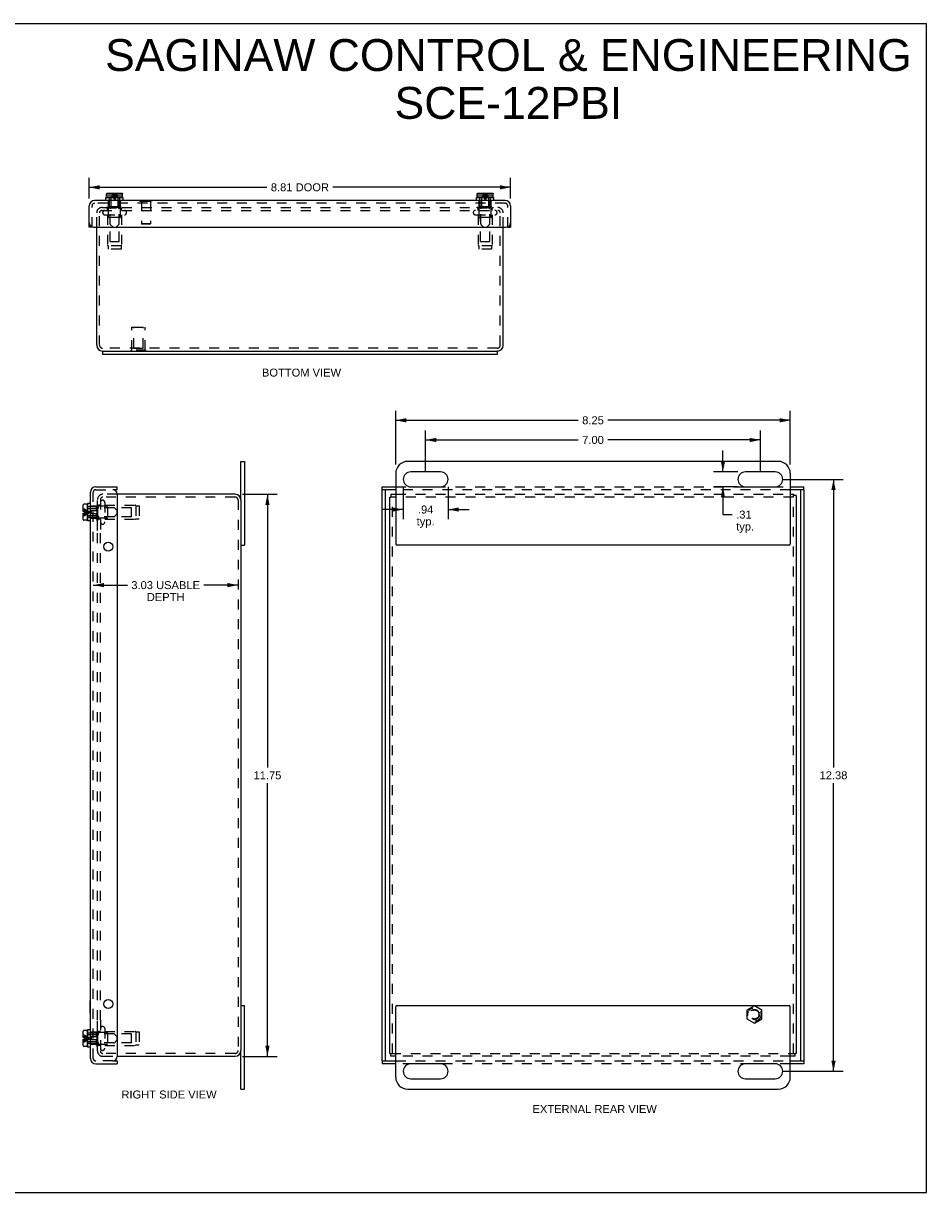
# Model space of a CAD drawing. Header units: inches. Extents: x 0 to 37.8, y 0 to 24.4.
# Tile 3 of 3: x 18.9 to 37.8, y 0 to 24.4. Entities that reach past the tile are written whole.
import ezdxf

# ---------------------------------------------------------------- set-up
doc = ezdxf.new("R2010")
doc.units = ezdxf.units.IN
doc.header["$LTSCALE"] = 2.077778
doc.header["$MEASUREMENT"] = 0
doc.linetypes.add('HIDDEN', pattern=[0.2, 0.1, -0.1])
doc.layers.get('0').update_dxf_attribs({"linetype": 'CONTINUOUS'})
for name, color, linetype in [('DEFAULT_2', 8, 'HIDDEN'), ('DIMENSIONS', 7, 'CONTINUOUS'), ('DOOR_ASSEMBLY', 7, 'CONTINUOUS')]:
    doc.layers.add(name, color=color, linetype=linetype)
doc.styles.get("Standard").update_dxf_attribs({"font": 'arial.ttf'})
doc.dimstyles.new('DIMSTYLE_2', dxfattribs={"dimtxt": 0.166667, "dimasz": 0.222222, "dimexe": 0.09, "dimexo": 0.07, "dimgap": 0.0375, "dimtad": 0, "dimtih": 1, "dimtoh": 1, "dimzin": 4, "dimdsep": 46, "dimtxsty": 'Standard', "dimblk": '_FILLED', "dimblk1": '_FILLED', "dimblk2": '_FILLED', "dimcen": 0.09, "dimazin": 1, "dimtfac": 1, "dimtdec": 3, "dimtofl": 0, "dimtmove": 0, "dimatfit": 3, "dimldrblk": '_FILLED', "dimfxl": 0, "dimtolj": 1, "dimtzin": 4, "dimarcsym": 0})

# ---------------------------------------------------------------- blocks, each defined once
blk = doc.blocks.new('_FILLED')
at = {"color": 0, "linetype": 'ByBlock'}
blk.add_solid([(0, 0), (-1, 0.2), (-1, -0.2)], dxfattribs=at)
blk = doc.blocks.new('*D3')
at = {"layer": 'DIMENSIONS', "color": 2, "linetype": 'Continuous'}
for p, q in [((20.265, 20.786), (20.265, 21.217)), ((29.078, 20.786), (29.078, 21.217)), ((20.265, 21.017), (23.981, 21.017)), ((29.078, 21.017), (25.362, 21.017))]:
    blk.add_line(p, q, dxfattribs=at)
at = {"layer": 'DIMENSIONS', "color": 2, "linetype": 'Continuous', "xscale": 0.2222222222, "yscale": 0.2222222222, "zscale": 0.2222222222, "rotation": 180}
blk.add_blockref('_FILLED', (20.265, 21.017), dxfattribs=at)
at = {"layer": 'DIMENSIONS', "color": 2, "linetype": 'Continuous', "xscale": 0.2222222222, "yscale": 0.2222222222, "zscale": 0.2222222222}
blk.add_blockref('_FILLED', (29.078, 21.017), dxfattribs=at)
at = {"layer": 'DIMENSIONS', "color": 2, "linetype": 'Continuous', "insert": (24.672, 21.101), "char_height": 0.1667, "width": 1.21499, "attachment_point": 2, "line_spacing_factor": 0.9}
blk.add_mtext('8.81 DOOR', dxfattribs=at)
blk = doc.blocks.new('*D4')
at = {"layer": 'DIMENSIONS', "color": 2, "linetype": 'Continuous'}
for p, q in [((26.676, 15.224), (26.676, 16.346)), ((26.676, 16.146), (30.491, 16.146)), ((34.926, 16.146), (31.111, 16.146)), ((34.926, 15.224), (34.926, 16.346))]:
    blk.add_line(p, q, dxfattribs=at)
at = {"layer": 'DIMENSIONS', "color": 2, "linetype": 'Continuous', "xscale": 0.2222222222, "yscale": 0.2222222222, "zscale": 0.2222222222, "rotation": 180}
blk.add_blockref('_FILLED', (26.676, 16.146), dxfattribs=at)
at = {"layer": 'DIMENSIONS', "color": 2, "linetype": 'Continuous', "xscale": 0.2222222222, "yscale": 0.2222222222, "zscale": 0.2222222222}
blk.add_blockref('_FILLED', (34.926, 16.146), dxfattribs=at)
at = {"layer": 'DIMENSIONS', "color": 2, "linetype": 'Continuous', "insert": (30.801, 16.23), "char_height": 0.1667, "width": 0.45291, "attachment_point": 2, "line_spacing_factor": 0.9}
blk.add_mtext('8.25', dxfattribs=at)
blk = doc.blocks.new('*D5')
at = {"layer": 'DIMENSIONS', "color": 2, "linetype": 'Continuous'}
for p, q in [((26.832, 14.756), (26.832, 14.081)), ((27.77, 14.756), (27.77, 14.081)), ((26.832, 14.281), (26.388, 14.281)), ((27.77, 14.281), (28.214, 14.281))]:
    blk.add_line(p, q, dxfattribs=at)
at = {"layer": 'DIMENSIONS', "color": 2, "linetype": 'Continuous', "xscale": 0.2222222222, "yscale": 0.2222222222, "zscale": 0.2222222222}
blk.add_blockref('_FILLED', (26.832, 14.281), dxfattribs=at)
at = {"layer": 'DIMENSIONS', "color": 2, "linetype": 'Continuous', "xscale": 0.2222222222, "yscale": 0.2222222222, "zscale": 0.2222222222, "rotation": 180}
blk.add_blockref('_FILLED', (27.77, 14.281), dxfattribs=at)
at = {"layer": 'DIMENSIONS', "color": 2, "linetype": 'Continuous', "insert": (27.301, 14.365), "char_height": 0.1667, "width": 0.37485, "attachment_point": 2, "line_spacing_factor": 0.9}
blk.add_mtext('.94\\Ptyp.', dxfattribs=at)
blk = doc.blocks.new('*D6')
at = {"layer": 'DIMENSIONS', "color": 2, "linetype": 'Continuous'}
for p, q in [((33.518, 15.068), (33.518, 15.512)), ((33.833, 15.068), (33.318, 15.068)), ((33.833, 14.755), (33.318, 14.755)), ((33.518, 14.755), (33.518, 14.175)), ((33.518, 14.175), (33.712, 14.175))]:
    blk.add_line(p, q, dxfattribs=at)
at = {"layer": 'DIMENSIONS', "color": 2, "linetype": 'Continuous', "xscale": 0.2222222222, "yscale": 0.2222222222, "zscale": 0.2222222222}
for p, rotation in [((33.518, 15.068), 270), ((33.518, 14.755), 90)]:
    blk.add_blockref('_FILLED', p, dxfattribs=dict(at, rotation=rotation))
at = {"layer": 'DIMENSIONS', "color": 2, "linetype": 'Continuous', "insert": (33.795, 14.259), "char_height": 0.1667, "width": 0.37485, "attachment_point": 1, "line_spacing_factor": 0.9}
blk.add_mtext('.31\\Ptyp.', dxfattribs=at)
blk = doc.blocks.new('*D7')
at = {"layer": 'DIMENSIONS', "color": 2, "linetype": 'Continuous'}
for p, q in [((23.474, 14.599), (24.193, 14.599)), ((23.993, 14.599), (23.993, 8.891)), ((23.993, 2.849), (23.993, 8.558)), ((23.474, 2.849), (24.193, 2.849))]:
    blk.add_line(p, q, dxfattribs=at)
at = {"layer": 'DIMENSIONS', "color": 2, "linetype": 'Continuous', "xscale": 0.2222222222, "yscale": 0.2222222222, "zscale": 0.2222222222}
for p, rotation in [((23.993, 14.599), 90), ((23.993, 2.849), 270)]:
    blk.add_blockref('_FILLED', p, dxfattribs=dict(at, rotation=rotation))
at = {"layer": 'DIMENSIONS', "color": 2, "linetype": 'Continuous', "insert": (23.993, 8.808), "char_height": 0.1667, "width": 0.5824, "attachment_point": 2, "line_spacing_factor": 0.9}
blk.add_mtext('11.75', dxfattribs=at)
blk = doc.blocks.new('*D9')
at = {"layer": 'DIMENSIONS', "color": 2, "linetype": 'Continuous'}
for p, q in [((20.35, 12.701), (21.064, 12.701)), ((23.378, 12.701), (22.665, 12.701))]:
    blk.add_line(p, q, dxfattribs=at)
at = {"layer": 'DIMENSIONS', "color": 2, "linetype": 'Continuous', "xscale": 0.2222222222, "yscale": 0.2222222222, "zscale": 0.2222222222, "rotation": 180}
blk.add_blockref('_FILLED', (20.35, 12.701), dxfattribs=at)
at = {"layer": 'DIMENSIONS', "color": 2, "linetype": 'Continuous', "xscale": 0.2222222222, "yscale": 0.2222222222, "zscale": 0.2222222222}
blk.add_blockref('_FILLED', (23.378, 12.701), dxfattribs=at)
at = {"layer": 'DIMENSIONS', "color": 2, "linetype": 'Continuous', "insert": (21.864, 12.784), "char_height": 0.16667, "width": 1.43432, "attachment_point": 2, "line_spacing_factor": 0.9}
blk.add_mtext('3.03 USABLE\\PDEPTH', dxfattribs=at)
blk = doc.blocks.new('*D11')
at = {"layer": 'DIMENSIONS', "color": 2, "linetype": 'Continuous'}
for p, q in [((34.769, 14.912), (36.03, 14.912)), ((35.83, 14.912), (35.83, 8.891)), ((35.83, 2.537), (35.83, 8.558)), ((34.769, 2.537), (36.03, 2.537))]:
    blk.add_line(p, q, dxfattribs=at)
at = {"layer": 'DIMENSIONS', "color": 2, "linetype": 'Continuous', "xscale": 0.2222222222, "yscale": 0.2222222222, "zscale": 0.2222222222}
for p, rotation in [((35.83, 14.912), 90), ((35.83, 2.537), 270)]:
    blk.add_blockref('_FILLED', p, dxfattribs=dict(at, rotation=rotation))
at = {"layer": 'DIMENSIONS', "color": 2, "linetype": 'Continuous', "insert": (35.83, 8.808), "char_height": 0.1667, "width": 0.5824, "attachment_point": 2, "line_spacing_factor": 0.9}
blk.add_mtext('12.38', dxfattribs=at)
blk = doc.blocks.new('*D12')
at = {"layer": 'DIMENSIONS', "color": 2, "linetype": 'Continuous'}
for p, q in [((27.301, 15.067), (27.301, 15.935)), ((34.301, 15.067), (34.301, 15.935)), ((27.301, 15.735), (30.491, 15.735)), ((34.301, 15.735), (31.111, 15.735))]:
    blk.add_line(p, q, dxfattribs=at)
at = {"layer": 'DIMENSIONS', "color": 2, "linetype": 'Continuous', "xscale": 0.2222222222, "yscale": 0.2222222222, "zscale": 0.2222222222, "rotation": 180}
blk.add_blockref('_FILLED', (27.301, 15.735), dxfattribs=at)
at = {"layer": 'DIMENSIONS', "color": 2, "linetype": 'Continuous', "xscale": 0.2222222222, "yscale": 0.2222222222, "zscale": 0.2222222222}
blk.add_blockref('_FILLED', (34.301, 15.735), dxfattribs=at)
at = {"layer": 'DIMENSIONS', "color": 2, "linetype": 'Continuous', "insert": (30.801, 15.819), "char_height": 0.1667, "width": 0.45291, "attachment_point": 2, "line_spacing_factor": 0.9}
blk.add_mtext('7.00', dxfattribs=at)

msp = doc.modelspace()

# ---------------------------------------------------------------- linework, layer by layer
at = {"color": 7, "linetype": 'Continuous'}
for p, q in [((0, 24.4444), (37.7778, 24.4444)), ((37.7778, 0), (37.7778, 24.4444)), ((20.5466, 17.5948), (20.5466, 17.5198)), ((20.5466, 17.5948), (28.7966, 17.5948)), ((28.7966, 17.5948), (28.7966, 17.5198)), ((23.4385, 14.4792), (23.4385, 15.2867)), ((23.4385, 15.2867), (23.5135, 15.2867)), ((26.5511, 14.5392), (26.5731, 14.5392)), ((26.5731, 14.5992), (26.5731, 14.5392)), ((34.9911, 14.5992), (34.9911, 14.5772)), ((35.0511, 14.5772), (34.9911, 14.5772)), ((23.4385, 13.5367), (23.5135, 13.5367)), ((23.4385, 3.9117), (23.5135, 3.9117)), ((23.4385, 2.1617), (23.4385, 2.9692)), ((26.5511, 2.9092), (26.5731, 2.9092)), ((26.5731, 2.8492), (26.5731, 2.9092)), ((35.0511, 2.9092), (35.0291, 2.9092)), ((35.0291, 2.8492), (35.0291, 2.9092)), ((23.4385, 2.1617), (23.5135, 2.1617)), ((0, 0), (37.7778, 0))]:
    msp.add_line(p, q, dxfattribs=at)
at = {"color": 3, "linetype": 'Continuous'}
for p, q in [((20.4216, 17.7148), (20.4216, 20.1828)), ((28.9216, 17.7148), (28.9216, 20.1828)), ((20.5466, 17.5948), (20.5416, 17.5948)), ((28.7966, 17.5198), (20.5466, 17.5198)), ((28.8016, 17.5948), (28.7966, 17.5948)), ((23.5135, 15.2867), (23.5135, 13.5367)), ((34.6761, 15.2867), (26.9261, 15.2867)), ((26.6761, 15.0367), (26.6761, 13.5567)), ((27.6136, 15.068), (26.9886, 15.068)), ((34.6136, 15.068), (33.9886, 15.068)), ((34.9261, 15.0367), (34.9261, 13.5567)), ((26.9886, 14.7555), (27.6136, 14.7555)), ((33.9886, 14.7555), (34.6136, 14.7555)), ((23.3185, 14.5992), (20.8505, 14.5992)), ((23.4385, 14.4792), (23.4385, 2.9692)), ((26.5511, 2.9092), (26.5511, 14.5392)), ((26.5731, 14.5992), (26.6761, 14.5992)), ((34.9261, 14.5992), (34.9911, 14.5992)), ((35.0511, 14.5772), (35.0511, 2.9092)), ((34.9061, 13.5367), (26.6961, 13.5367)), ((23.5135, 2.1617), (23.5135, 3.9117)), ((26.6961, 3.9117), (34.9061, 3.9117)), ((26.6761, 2.4117), (26.6761, 3.8917)), ((34.9261, 2.4117), (34.9261, 3.8917)), ((20.8505, 2.8492), (23.3185, 2.8492)), ((26.6761, 2.8492), (26.5731, 2.8492)), ((27.6136, 2.693), (26.9886, 2.693)), ((34.6136, 2.693), (33.9886, 2.693)), ((35.0291, 2.8492), (34.9261, 2.8492)), ((26.9886, 2.3805), (27.6136, 2.3805)), ((33.9886, 2.3805), (34.6136, 2.3805)), ((26.9261, 2.1617), (34.6761, 2.1617))]:
    msp.add_line(p, q, dxfattribs=at)
for centre, radius, start, end in [((20.5416, 17.7148), 0.12, 180, 270), ((28.8016, 17.7148), 0.12, 270, 360), ((26.9261, 15.0367), 0.25, 90, 180), ((34.6761, 15.0367), 0.25, 0, 90), ((26.9886, 14.9117), 0.1562, 90, 270), ((27.6136, 14.9117), 0.1562, 270, 90), ((33.9886, 14.9117), 0.1562, 90, 270), ((34.6136, 14.9117), 0.1562, 270, 90), ((23.3185, 14.4792), 0.12, 0, 90), ((26.6961, 13.5567), 0.02, 180, 270), ((34.9061, 13.5567), 0.02, 270, 360), ((26.6961, 3.8917), 0.02, 90, 180), ((34.9061, 3.8917), 0.02, 0, 90), ((23.3185, 2.9692), 0.12, 270, 360), ((26.9886, 2.5367), 0.1562, 90, 270), ((27.6136, 2.5367), 0.1562, 270, 90), ((33.9886, 2.5367), 0.1562, 90, 270), ((34.6136, 2.5367), 0.1562, 270, 90), ((26.9261, 2.4117), 0.25, 180, 270), ((34.6761, 2.4117), 0.25, 270, 360)]:
    msp.add_arc(centre, radius, start, end, dxfattribs=at)
at = {"layer": 'DEFAULT_2', "color": 8, "linetype": 'HIDDEN'}
for p, q in [((20.5336, 20.5948), (28.8096, 20.5948)), ((20.5336, 20.5348), (28.8096, 20.5348)), ((20.6266, 20.5868), (20.6266, 20.6048)), ((20.6266, 20.6048), (20.9666, 20.6048)), ((20.6266, 20.5868), (20.9666, 20.5868)), ((20.6506, 20.5348), (20.6506, 20.5768)), ((20.6716, 20.3948), (20.6716, 20.6048)), ((20.9216, 20.3948), (20.9216, 20.6048)), ((20.9426, 20.5348), (20.9426, 20.5768)), ((20.9666, 20.5868), (20.9666, 20.6048)), ((28.3766, 20.6048), (28.7166, 20.6048)), ((28.3766, 20.5868), (28.3766, 20.6048)), ((28.3766, 20.5868), (28.7166, 20.5868)), ((28.4006, 20.5348), (28.4006, 20.5768)), ((28.4216, 20.3948), (28.4216, 20.6048)), ((28.6716, 20.3948), (28.6716, 20.6048)), ((28.6926, 20.5348), (28.6926, 20.5768)), ((28.7166, 20.5868), (28.7166, 20.6048)), ((20.4216, 20.1828), (20.4216, 20.4798)), ((20.4816, 17.7148), (20.4816, 20.4798)), ((20.5928, 20.4423), (21.0003, 20.4423)), ((20.6506, 20.4423), (20.6506, 19.8091)), ((20.9116, 20.3848), (20.6816, 20.3848)), ((20.7016, 19.8848), (20.7016, 20.3848)), ((20.8916, 19.8848), (20.8916, 20.3848)), ((20.9426, 20.4423), (20.9426, 19.8091)), ((28.3428, 20.4423), (28.7503, 20.4423)), ((28.4006, 20.4423), (28.4006, 19.8091)), ((28.6616, 20.3848), (28.4316, 20.3848)), ((28.4516, 19.8848), (28.4516, 20.3848)), ((28.6416, 19.8848), (28.6416, 20.3848)), ((28.6926, 20.4423), (28.6926, 19.8091)), ((28.8616, 17.7148), (28.8616, 20.4798)), ((28.9216, 20.1828), (28.9216, 20.4798)), ((20.7016, 19.8848), (20.8916, 19.8848)), ((28.4516, 19.8848), (28.6416, 19.8848)), ((20.6616, 19.7913), (20.6616, 19.7223)), ((20.9316, 19.7913), (20.6616, 19.7913)), ((20.9316, 19.7223), (20.6616, 19.7223)), ((20.9316, 19.7913), (20.9316, 19.7223)), ((28.6816, 19.7913), (28.4116, 19.7913)), ((28.4116, 19.7913), (28.4116, 19.7223)), ((28.6816, 19.7223), (28.4116, 19.7223)), ((28.6816, 19.7913), (28.6816, 19.7223)), ((21.1566, 17.6154), (21.1566, 18.0944)), ((21.1566, 18.0944), (21.4366, 18.0944)), ((21.2016, 18.0844), (21.1916, 18.0944)), ((21.3916, 18.0844), (21.4016, 18.0944)), ((21.4366, 17.6154), (21.4366, 18.0944)), ((21.2016, 17.6569), (21.2016, 18.0844)), ((21.3916, 18.0844), (21.2016, 18.0844)), ((21.3916, 17.6569), (21.3916, 18.0844)), ((28.8016, 17.6548), (20.5416, 17.6548)), ((21.1406, 17.5944), (21.1406, 17.6154)), ((21.4526, 17.6154), (21.1406, 17.6154)), ((21.2016, 17.6569), (21.3916, 17.6569)), ((21.2966, 17.5944), (21.2966, 17.6154)), ((21.4526, 17.5944), (21.4526, 17.6154)), ((21.4526, 17.5944), (21.1406, 17.5944)), ((20.4385, 13.8431), (20.4385, 14.4872)), ((20.4985, 14.4872), (20.4985, 13.8431)), ((20.8505, 14.5992), (20.5505, 14.5992)), ((20.5535, 14.5392), (20.5505, 14.5392)), ((23.3185, 14.5392), (20.5535, 14.5392)), ((20.591, 14.428), (20.591, 14.0205)), ((23.3785, 14.4792), (23.3785, 2.9692)), ((34.9911, 14.5392), (26.5731, 14.5392)), ((26.6111, 2.9092), (26.6111, 14.5392)), ((26.6761, 14.5992), (34.9261, 14.5992)), ((34.9911, 2.9092), (34.9911, 14.5772)), ((20.4285, 14.0542), (20.4285, 14.3942)), ((20.4465, 14.3942), (20.4285, 14.3942)), ((20.6385, 14.3492), (20.4285, 14.3492)), ((20.4465, 14.0542), (20.4465, 14.3942)), ((20.4985, 14.3702), (20.4565, 14.3702)), ((20.591, 14.3702), (21.2241, 14.3702)), ((20.6485, 14.3392), (20.6485, 14.1092)), ((21.1485, 14.3192), (20.6485, 14.3192)), ((21.1485, 14.1292), (21.1485, 14.3192)), ((21.242, 14.3592), (21.242, 14.0892)), ((21.242, 14.3592), (21.311, 14.3592)), ((21.311, 14.3592), (21.311, 14.0892)), ((20.6385, 14.0992), (20.4285, 14.0992)), ((20.4465, 14.0542), (20.4285, 14.0542)), ((20.4985, 14.0782), (20.4565, 14.0782)), ((20.591, 14.0782), (21.2241, 14.0782)), ((21.1485, 14.1292), (20.6485, 14.1292)), ((21.242, 14.0892), (21.311, 14.0892)), ((20.4385, 3.6055), (20.4385, 13.843)), ((20.4985, 3.6055), (20.4985, 13.843)), ((34.1761, 3.9044), (34.0201, 3.8143)), ((34.0201, 3.8143), (34.0201, 3.6342)), ((34.3321, 3.8143), (34.1761, 3.9044)), ((34.3321, 3.6342), (34.3321, 3.8143)), ((20.4385, 2.9612), (20.4385, 3.6054)), ((20.4985, 3.6054), (20.4985, 2.9612)), ((20.591, 3.428), (20.591, 3.0205)), ((34.0201, 3.6342), (34.1761, 3.5441)), ((34.1761, 3.5441), (34.3321, 3.6342)), ((20.4465, 3.3942), (20.4285, 3.3942)), ((20.4285, 3.0542), (20.4285, 3.3942)), ((20.6385, 3.3492), (20.4285, 3.3492)), ((20.4465, 3.0542), (20.4465, 3.3942)), ((20.4985, 3.3702), (20.4565, 3.3702)), ((20.591, 3.3702), (21.2241, 3.3702)), ((20.6485, 3.3392), (20.6485, 3.1092)), ((21.1485, 3.3192), (20.6485, 3.3192)), ((21.1485, 3.1292), (21.1485, 3.3192)), ((21.242, 3.3592), (21.311, 3.3592)), ((21.242, 3.3592), (21.242, 3.0892)), ((21.311, 3.3592), (21.311, 3.0892)), ((20.6385, 3.0992), (20.4285, 3.0992)), ((20.4465, 3.0542), (20.4285, 3.0542)), ((20.4985, 3.0782), (20.4565, 3.0782)), ((20.591, 3.0782), (21.2241, 3.0782)), ((21.1485, 3.1292), (20.6485, 3.1292)), ((21.242, 3.0892), (21.311, 3.0892)), ((20.5505, 2.9092), (20.5535, 2.9092)), ((20.5505, 2.8492), (20.8505, 2.8492)), ((23.3185, 2.9092), (20.5535, 2.9092)), ((26.5731, 2.9092), (35.0291, 2.9092)), ((34.9261, 2.8492), (26.6761, 2.8492))]:
    msp.add_line(p, q, dxfattribs=at)
for radius in [0.1421, 0.14, 0.105, 0.095]:
    msp.add_circle((34.1761, 3.7242), radius, dxfattribs=at)
for centre, radius, start, end in [((20.5336, 20.4828), 0.112, 90, 180), ((20.5336, 20.4828), 0.052, 90, 180), ((20.5928, 20.4885), 0.0462, 90, 270), ((20.6406, 20.5768), 0.01, 0, 90), ((20.9526, 20.5768), 0.01, 90, 180), ((21.0003, 20.4885), 0.0462, 270, 90), ((28.3428, 20.4885), 0.0462, 90, 270), ((28.3906, 20.5768), 0.01, 0, 90), ((28.7026, 20.5768), 0.01, 90, 180), ((28.7503, 20.4885), 0.0462, 270, 90), ((28.8096, 20.4828), 0.112, 0, 90), ((28.8096, 20.4828), 0.052, 0, 90), ((20.6816, 20.3948), 0.01, 180, 270), ((20.9116, 20.3948), 0.01, 270, 360), ((28.4316, 20.3948), 0.01, 180, 270), ((28.6616, 20.3948), 0.01, 270, 360), ((20.6706, 19.8091), 0.02, 180, 243.25632), ((20.9226, 19.8091), 0.02, 296.74368, 360), ((28.4206, 19.8091), 0.02, 180, 243.25632), ((28.6726, 19.8091), 0.02, 296.74368, 360), ((20.5416, 17.7148), 0.06, 180, 270), ((28.8016, 17.7148), 0.06, 270, 360), ((20.5505, 14.4872), 0.112, 90, 180), ((20.5505, 14.4872), 0.052, 90, 180), ((20.5447, 14.428), 0.0462, 0, 180), ((23.3185, 14.4792), 0.06, 0, 90), ((20.4565, 14.3802), 0.01, 180.00004, 270), ((20.6385, 14.3392), 0.01, 359.99997, 90), ((21.2241, 14.3502), 0.02, 26.74368, 90), ((20.4565, 14.0682), 0.01, 90, 179.99996), ((20.5447, 14.0205), 0.0462, 180, 360), ((20.6385, 14.1092), 0.01, 270, 0.00003), ((21.2241, 14.0982), 0.02, 270, 333.25632), ((20.5447, 3.428), 0.0462, 0, 180), ((20.4565, 3.3802), 0.01, 180.00004, 270), ((20.6385, 3.3392), 0.01, 359.99997, 90), ((21.2241, 3.3502), 0.02, 26.74368, 90), ((20.5505, 2.9612), 0.112, 180, 270), ((20.4565, 3.0682), 0.01, 90, 179.99996), ((20.5447, 3.0205), 0.0462, 180, 360), ((20.5505, 2.9612), 0.052, 180, 270), ((20.6385, 3.1092), 0.01, 270, 0.00003), ((21.2241, 3.0982), 0.02, 270, 333.25632), ((23.3185, 2.9692), 0.06, 270, 360)]:
    msp.add_arc(centre, radius, start, end, dxfattribs=at)
at = {"layer": 'DOOR_ASSEMBLY', "color": 7, "linetype": 'Continuous'}
for p, q in [((20.6156, 20.7428), (20.6156, 20.8053)), ((20.6156, 20.8053), (20.9776, 20.8053)), ((20.6296, 20.8253), (20.6296, 20.8603)), ((20.6296, 20.8603), (20.6304, 20.8603)), ((20.6304, 20.8783), (20.6305, 20.8797)), ((20.6304, 20.8603), (20.6304, 20.8783)), ((20.644, 20.8932), (20.6455, 20.8933)), ((20.9486, 20.8103), (20.6446, 20.8103)), ((20.6455, 20.8933), (20.9477, 20.8933)), ((20.7236, 20.8053), (20.7236, 20.8103)), ((20.8696, 20.8053), (20.8696, 20.8103)), ((20.9477, 20.8933), (20.9491, 20.8932)), ((20.9628, 20.8603), (20.9628, 20.8783)), ((20.9628, 20.8603), (20.9636, 20.8603)), ((20.9636, 20.8253), (20.9636, 20.8603)), ((20.9776, 20.7428), (20.9776, 20.8053)), ((28.3656, 20.8053), (28.7276, 20.8053)), ((28.3656, 20.7428), (28.3656, 20.8053)), ((28.3796, 20.8603), (28.3804, 20.8603)), ((28.3796, 20.8253), (28.3796, 20.8603)), ((28.3804, 20.8783), (28.3805, 20.8797)), ((28.3804, 20.8603), (28.3804, 20.8783)), ((28.394, 20.8932), (28.3955, 20.8933)), ((28.6986, 20.8103), (28.3946, 20.8103)), ((28.3955, 20.8933), (28.6977, 20.8933)), ((28.4736, 20.8053), (28.4736, 20.8103)), ((28.6196, 20.8053), (28.6196, 20.8103)), ((28.6977, 20.8933), (28.6991, 20.8932)), ((28.7128, 20.8603), (28.7128, 20.8783)), ((28.7128, 20.8603), (28.7136, 20.8603)), ((28.7136, 20.8253), (28.7136, 20.8603)), ((28.7276, 20.7428), (28.7276, 20.8053)), ((21.3223, 20.7468), (21.3223, 20.7428)), ((21.3223, 20.7468), (21.5783, 20.7468)), ((21.5783, 20.7468), (21.5783, 20.7428)), ((20.3253, 20.1828), (20.2653, 20.1828)), ((29.0178, 20.1828), (29.0778, 20.1828)), ((20.8505, 14.6955), (20.7605, 14.6955)), ((20.8505, 14.6955), (20.8505, 14.7555)), ((26.3949, 14.6955), (26.3949, 14.7555)), ((26.6761, 14.6955), (26.3949, 14.6955)), ((26.4549, 14.6955), (26.4549, 2.753)), ((35.2074, 14.6955), (34.9261, 14.6955)), ((35.1474, 2.753), (35.1474, 14.6955)), ((35.2074, 14.6955), (35.2074, 14.7555)), ((20.14, 14.2407), (20.14, 14.3762)), ((20.173, 14.2407), (20.14, 14.2407)), ((20.14, 14.0722), (20.14, 14.2077)), ((20.14, 14.2077), (20.173, 14.2077)), ((20.208, 14.3912), (20.155, 14.3912)), ((20.173, 14.2077), (20.173, 14.2407)), ((20.223, 14.3762), (20.223, 14.0722)), ((20.228, 14.2972), (20.223, 14.2972)), ((20.228, 14.4052), (20.228, 14.0432)), ((20.2905, 14.4052), (20.228, 14.4052)), ((20.208, 14.0572), (20.155, 14.0572)), ((20.228, 14.1512), (20.223, 14.1512)), ((20.2905, 14.0432), (20.228, 14.0432)), ((20.2865, 4.006), (20.2905, 4.006)), ((20.2865, 3.75), (20.2865, 4.006)), ((20.2865, 3.75), (20.2905, 3.75)), ((20.14, 3.2407), (20.14, 3.3762)), ((20.173, 3.2407), (20.14, 3.2407)), ((20.14, 3.2077), (20.173, 3.2077)), ((20.14, 3.0722), (20.14, 3.2077)), ((20.208, 3.3912), (20.155, 3.3912)), ((20.173, 3.2077), (20.173, 3.2407)), ((20.223, 3.3762), (20.223, 3.0722)), ((20.228, 3.2972), (20.223, 3.2972)), ((20.2905, 3.4052), (20.228, 3.4052)), ((20.228, 3.4052), (20.228, 3.0432)), ((20.208, 3.0572), (20.155, 3.0572)), ((20.228, 3.1512), (20.223, 3.1512)), ((20.2905, 3.0432), (20.228, 3.0432)), ((20.7605, 2.753), (20.8505, 2.753)), ((20.8505, 2.753), (20.8505, 2.693)), ((26.3949, 2.753), (26.6761, 2.753)), ((26.3949, 2.753), (26.3949, 2.693)), ((34.9261, 2.753), (35.2074, 2.753)), ((35.2074, 2.753), (35.2074, 2.693))]:
    msp.add_line(p, q, dxfattribs=at)
at = {"layer": 'DOOR_ASSEMBLY', "color": 8, "linetype": 'HIDDEN'}
for p, q in [((20.6304, 20.8603), (20.764, 20.8603)), ((20.6322, 20.8854), (20.6322, 20.8853)), ((20.6329, 20.8866), (20.6329, 20.8866)), ((20.6338, 20.8878), (20.6338, 20.8878)), ((20.6348, 20.8889), (20.6348, 20.8889)), ((20.6359, 20.8899), (20.6359, 20.8899)), ((20.6371, 20.8908), (20.6371, 20.8908)), ((20.6384, 20.8915), (20.6384, 20.8915)), ((20.644, 20.8932), (20.6425, 20.893)), ((20.6866, 20.7253), (20.6866, 20.8053)), ((20.7236, 20.5975), (20.7236, 20.8053)), ((20.751, 20.8247), (20.7615, 20.8073)), ((20.8291, 20.8603), (20.9628, 20.8603)), ((20.8422, 20.8247), (20.8317, 20.8073)), ((20.8696, 20.5975), (20.8696, 20.8053)), ((20.9066, 20.7253), (20.9066, 20.8053)), ((20.9548, 20.8915), (20.9548, 20.8915)), ((20.956, 20.8908), (20.956, 20.8908)), ((20.9572, 20.8899), (20.9572, 20.8899)), ((20.9583, 20.8889), (20.9583, 20.8889)), ((20.9593, 20.8878), (20.9593, 20.8878)), ((20.9602, 20.8866), (20.9602, 20.8866)), ((20.961, 20.8853), (20.961, 20.8854)), ((20.9627, 20.8797), (20.9625, 20.8812)), ((28.3804, 20.8603), (28.514, 20.8603)), ((28.381, 20.8826), (28.3807, 20.8812)), ((28.3822, 20.8854), (28.3822, 20.8853)), ((28.3829, 20.8866), (28.3829, 20.8866)), ((28.3838, 20.8878), (28.3838, 20.8878)), ((28.3848, 20.8889), (28.3848, 20.8889)), ((28.3859, 20.8899), (28.3859, 20.8899)), ((28.3871, 20.8908), (28.3871, 20.8908)), ((28.3884, 20.8915), (28.3884, 20.8915)), ((28.394, 20.8932), (28.3925, 20.893)), ((28.4366, 20.7253), (28.4366, 20.8053)), ((28.4736, 20.5975), (28.4736, 20.8053)), ((28.501, 20.8247), (28.5115, 20.8073)), ((28.5816, 20.8654), (28.5791, 20.8603)), ((28.5791, 20.8603), (28.7128, 20.8603)), ((28.5922, 20.8247), (28.5817, 20.8073)), ((28.6196, 20.5975), (28.6196, 20.8053)), ((28.6566, 20.7253), (28.6566, 20.8053)), ((28.7048, 20.8915), (28.7048, 20.8915)), ((28.706, 20.8908), (28.706, 20.8908)), ((28.7072, 20.8899), (28.7072, 20.8899)), ((28.7083, 20.8889), (28.7083, 20.8889)), ((28.7093, 20.8878), (28.7093, 20.8878)), ((28.7102, 20.8866), (28.7102, 20.8866)), ((28.711, 20.8853), (28.711, 20.8854)), ((28.7127, 20.8797), (28.7125, 20.8812)), ((20.3253, 20.1828), (20.3253, 20.6308)), ((28.9658, 20.6828), (20.3773, 20.6828)), ((20.6567, 20.6178), (20.6647, 20.61)), ((20.6567, 20.6178), (20.9364, 20.6178)), ((20.6647, 20.61), (20.6724, 20.6025)), ((20.6666, 20.7253), (20.6666, 20.7428)), ((20.6666, 20.7253), (20.6907, 20.7253)), ((20.6701, 20.6178), (20.6701, 20.7253)), ((20.6724, 20.6025), (20.6799, 20.5953)), ((20.9133, 20.5953), (20.6799, 20.5953)), ((20.6907, 20.5953), (20.6907, 20.7253)), ((20.7026, 20.2505), (20.7026, 20.5641)), ((20.7192, 20.5869), (20.707, 20.5747)), ((20.874, 20.5869), (20.8862, 20.5747)), ((20.8906, 20.2505), (20.8906, 20.5641)), ((20.9024, 20.5953), (20.9024, 20.7253)), ((20.9024, 20.7253), (20.9266, 20.7253)), ((20.9207, 20.6025), (20.9133, 20.5953)), ((20.9207, 20.6025), (20.9284, 20.61)), ((20.9231, 20.6178), (20.9231, 20.7253)), ((20.9266, 20.7253), (20.9266, 20.7428)), ((20.9284, 20.61), (20.9364, 20.6178)), ((21.3223, 20.7428), (21.3223, 20.7288)), ((21.3223, 20.7288), (21.5783, 20.7288)), ((21.3563, 20.7288), (21.3563, 20.2568)), ((21.5443, 20.7288), (21.5443, 20.2568)), ((21.5783, 20.7428), (21.5783, 20.7288)), ((28.4067, 20.6178), (28.6864, 20.6178)), ((28.4147, 20.61), (28.4067, 20.6178)), ((28.4147, 20.61), (28.4224, 20.6025)), ((28.4166, 20.7253), (28.4166, 20.7428)), ((28.4166, 20.7253), (28.4407, 20.7253)), ((28.4201, 20.6178), (28.4201, 20.7253)), ((28.4224, 20.6025), (28.4299, 20.5953)), ((28.6633, 20.5953), (28.4299, 20.5953)), ((28.4407, 20.5953), (28.4407, 20.7253)), ((28.4526, 20.2505), (28.4526, 20.5641)), ((28.4692, 20.5869), (28.457, 20.5747)), ((28.624, 20.5869), (28.6362, 20.5747)), ((28.6406, 20.2505), (28.6406, 20.5641)), ((28.6524, 20.7253), (28.6766, 20.7253)), ((28.6524, 20.5953), (28.6524, 20.7253)), ((28.6633, 20.5953), (28.6707, 20.6025)), ((28.6707, 20.6025), (28.6784, 20.61)), ((28.6731, 20.6178), (28.6731, 20.7253)), ((28.6766, 20.7253), (28.6766, 20.7428)), ((28.6784, 20.61), (28.6864, 20.6178)), ((29.0178, 20.1828), (29.0178, 20.6308)), ((20.7636, 20.1833), (20.707, 20.2399)), ((20.7636, 20.1833), (20.8296, 20.1833)), ((20.8296, 20.1833), (20.8862, 20.2399)), ((21.3663, 20.2468), (21.3563, 20.2568)), ((21.5443, 20.2568), (21.3563, 20.2568)), ((21.5343, 20.2468), (21.3663, 20.2468)), ((21.5343, 20.2468), (21.5443, 20.2568)), ((28.5136, 20.1833), (28.457, 20.2399)), ((28.5136, 20.1833), (28.5796, 20.1833)), ((28.5796, 20.1833), (28.6362, 20.2399)), ((20.4025, 14.6955), (20.7605, 14.6955)), ((26.6761, 14.7555), (34.9261, 14.7555)), ((34.9261, 14.6955), (26.6761, 14.6955)), ((20.3505, 2.805), (20.3505, 14.6435)), ((20.2085, 14.2336), (20.2259, 14.2315)), ((20.2085, 14.2148), (20.2259, 14.217)), ((20.438, 14.3342), (20.228, 14.3342)), ((20.4357, 14.2972), (20.228, 14.2972)), ((20.4155, 14.3542), (20.2905, 14.3542)), ((20.308, 14.2542), (20.308, 14.1942)), ((20.438, 14.2542), (20.308, 14.2542)), ((20.438, 14.1942), (20.308, 14.1942)), ((20.4155, 14.2542), (20.4155, 14.3672)), ((20.438, 14.3447), (20.4155, 14.3672)), ((20.4155, 14.0812), (20.4155, 14.1942)), ((20.438, 14.3447), (20.438, 14.2542)), ((20.438, 14.1942), (20.438, 14.1037)), ((20.4464, 14.3016), (20.4586, 14.3138)), ((20.7827, 14.3182), (20.4692, 14.3182)), ((20.85, 14.2572), (20.7934, 14.3138)), ((20.85, 14.1912), (20.7934, 14.1346)), ((20.85, 14.1912), (20.85, 14.2572)), ((20.4357, 14.1512), (20.228, 14.1512)), ((20.438, 14.1142), (20.228, 14.1142)), ((20.4155, 14.0942), (20.2905, 14.0942)), ((20.438, 14.1037), (20.4155, 14.0812)), ((20.4464, 14.1468), (20.4586, 14.1346)), ((20.7827, 14.1302), (20.4692, 14.1302)), ((20.2085, 3.2336), (20.2259, 3.2315)), ((20.2085, 3.2148), (20.2259, 3.217)), ((20.438, 3.3342), (20.228, 3.3342)), ((20.4357, 3.2972), (20.228, 3.2972)), ((20.4155, 3.3542), (20.2905, 3.3542)), ((20.438, 3.2542), (20.308, 3.2542)), ((20.308, 3.2542), (20.308, 3.1942)), ((20.438, 3.1942), (20.308, 3.1942)), ((20.438, 3.3447), (20.4155, 3.3672)), ((20.4155, 3.2542), (20.4155, 3.3672)), ((20.4155, 3.0812), (20.4155, 3.1942)), ((20.438, 3.3447), (20.438, 3.2542)), ((20.438, 3.1942), (20.438, 3.1037)), ((20.4464, 3.3016), (20.4586, 3.3138)), ((20.7827, 3.3182), (20.4692, 3.3182)), ((20.85, 3.2572), (20.7934, 3.3138)), ((20.85, 3.1912), (20.7934, 3.1346)), ((20.85, 3.1912), (20.85, 3.2572)), ((20.4357, 3.1512), (20.228, 3.1512)), ((20.438, 3.1142), (20.228, 3.1142)), ((20.4155, 3.0942), (20.2905, 3.0942)), ((20.438, 3.1037), (20.4155, 3.0812)), ((20.4464, 3.1468), (20.4586, 3.1346)), ((20.7827, 3.1302), (20.4692, 3.1302)), ((20.7605, 2.753), (20.4025, 2.753)), ((26.6761, 2.753), (34.9261, 2.753)), ((34.9261, 2.693), (26.6761, 2.693))]:
    msp.add_line(p, q, dxfattribs=at)
at = {"layer": 'DOOR_ASSEMBLY', "color": 3, "linetype": 'Continuous'}
for p, q in [((20.2653, 20.1828), (20.2653, 20.6308)), ((28.9658, 20.7428), (20.3773, 20.7428)), ((29.0778, 20.6308), (29.0778, 20.1828)), ((20.3553, 20.1828), (28.9878, 20.1828)), ((20.4025, 14.7555), (20.8505, 14.7555)), ((26.3949, 14.7555), (26.6761, 14.7555)), ((26.3949, 2.753), (26.3949, 14.6955)), ((34.9261, 14.7555), (35.2074, 14.7555)), ((35.2074, 14.6955), (35.2074, 2.753)), ((20.2905, 2.805), (20.2905, 14.6435)), ((20.8505, 14.6055), (20.8505, 2.843)), ((20.4025, 2.693), (20.8505, 2.693)), ((26.6761, 2.693), (26.3949, 2.693)), ((35.2074, 2.693), (34.9261, 2.693))]:
    msp.add_line(p, q, dxfattribs=at)
at = {"layer": 'DOOR_ASSEMBLY', "color": 7, "linetype": 'Continuous'}
for points in [[(20.6305, 20.8797), (20.6307, 20.8812), (20.631, 20.8826), (20.6315, 20.884), (20.6322, 20.8853), (20.6329, 20.8866), (20.6338, 20.8878), (20.6348, 20.8889), (20.6359, 20.8899), (20.6371, 20.8908), (20.6384, 20.8915), (20.6397, 20.8921), (20.6411, 20.8926), (20.6425, 20.893), (20.644, 20.8932)], [(20.9491, 20.8932), (20.9506, 20.893), (20.952, 20.8926), (20.9534, 20.8921), (20.9548, 20.8915), (20.956, 20.8908), (20.9572, 20.8899), (20.9583, 20.8889), (20.9593, 20.8878), (20.9602, 20.8866), (20.961, 20.8854), (20.9616, 20.884), (20.9621, 20.8826), (20.9625, 20.8812)], [(20.9625, 20.8812), (20.9627, 20.8797), (20.9628, 20.8783)], [(28.3805, 20.8797), (28.3807, 20.8812), (28.381, 20.8826), (28.3815, 20.884), (28.3822, 20.8853), (28.3829, 20.8866), (28.3838, 20.8878), (28.3848, 20.8889), (28.3859, 20.8899), (28.3871, 20.8908), (28.3884, 20.8915), (28.3897, 20.8921), (28.3911, 20.8926), (28.3925, 20.893), (28.394, 20.8932)], [(28.6991, 20.8932), (28.7006, 20.893), (28.702, 20.8926), (28.7034, 20.8921), (28.7048, 20.8915), (28.706, 20.8908), (28.7072, 20.8899), (28.7083, 20.8889), (28.7093, 20.8878), (28.7102, 20.8866), (28.711, 20.8854), (28.7116, 20.884), (28.7121, 20.8826), (28.7125, 20.8812)], [(28.7125, 20.8812), (28.7127, 20.8797), (28.7128, 20.8783)]]:
    msp.add_lwpolyline(points, dxfattribs=at)
at = {"layer": 'DOOR_ASSEMBLY', "color": 8, "linetype": 'HIDDEN'}
for points in [[(20.7318, 20.8603), (20.7411, 20.8424), (20.751, 20.8247)], [(20.764, 20.8603), (20.7616, 20.8654), (20.7592, 20.8707), (20.7568, 20.8762), (20.7544, 20.8817), (20.752, 20.8874), (20.7496, 20.8933)], [(20.7585, 20.8603), (20.764, 20.8424), (20.7698, 20.8247), (20.7759, 20.8073), (20.7825, 20.7901), (20.7893, 20.7731), (20.7966, 20.7563)], [(20.7615, 20.8073), (20.7726, 20.7901), (20.7843, 20.7731), (20.7966, 20.7563)], [(20.7689, 20.8933), (20.7726, 20.8695), (20.7767, 20.8461), (20.7811, 20.8231), (20.7859, 20.8005), (20.7911, 20.7782), (20.7966, 20.7563)], [(20.7801, 20.8933), (20.7823, 20.8695), (20.7847, 20.8461), (20.7874, 20.8231)], [(20.7874, 20.8231), (20.7902, 20.8005), (20.7933, 20.7782), (20.7966, 20.7563)], [(20.8242, 20.8933), (20.8205, 20.8695), (20.8164, 20.8461), (20.812, 20.8231), (20.8072, 20.8005), (20.8021, 20.7782), (20.7966, 20.7563)], [(20.8346, 20.8603), (20.8292, 20.8424), (20.8234, 20.8247), (20.8172, 20.8073), (20.8107, 20.7901), (20.8038, 20.7731), (20.7966, 20.7563)], [(20.8058, 20.8231), (20.8029, 20.8005), (20.7999, 20.7782), (20.7966, 20.7563)], [(20.8317, 20.8073), (20.8206, 20.7901), (20.8089, 20.7731), (20.7966, 20.7563)], [(20.8131, 20.8933), (20.8109, 20.8695), (20.8084, 20.8461), (20.8058, 20.8231)], [(20.8436, 20.8933), (20.8412, 20.8874), (20.8388, 20.8817), (20.8364, 20.8762), (20.834, 20.8707), (20.8316, 20.8654), (20.8291, 20.8603)], [(20.8613, 20.8603), (20.852, 20.8424), (20.8422, 20.8247)], [(28.4818, 20.8603), (28.4911, 20.8424), (28.501, 20.8247)], [(28.4996, 20.8933), (28.502, 20.8874), (28.5044, 20.8817), (28.5068, 20.8761), (28.5092, 20.8707), (28.5116, 20.8654), (28.514, 20.8603)], [(28.5085, 20.8603), (28.514, 20.8424), (28.5198, 20.8247), (28.5259, 20.8073), (28.5325, 20.7901), (28.5393, 20.7731), (28.5466, 20.7563)], [(28.5115, 20.8073), (28.5226, 20.7901), (28.5343, 20.7731), (28.5466, 20.7563)], [(28.5189, 20.8933), (28.5226, 20.8695), (28.5267, 20.8461), (28.5311, 20.8231), (28.5359, 20.8005), (28.5411, 20.7782), (28.5466, 20.7563)], [(28.5301, 20.8933), (28.5323, 20.8695), (28.5347, 20.8461), (28.5374, 20.8231)], [(28.5374, 20.8231), (28.5402, 20.8005), (28.5433, 20.7782), (28.5466, 20.7563)], [(28.5742, 20.8933), (28.5705, 20.8695), (28.5664, 20.8461), (28.562, 20.8231), (28.5572, 20.8005), (28.5521, 20.7782), (28.5466, 20.7563)], [(28.5846, 20.8603), (28.5792, 20.8424), (28.5734, 20.8247), (28.5672, 20.8073), (28.5607, 20.7901), (28.5538, 20.7731), (28.5466, 20.7563)], [(28.5558, 20.8231), (28.5529, 20.8005), (28.5499, 20.7782), (28.5466, 20.7563)], [(28.5817, 20.8073), (28.5706, 20.7901), (28.5589, 20.7731), (28.5466, 20.7563)], [(28.5631, 20.8933), (28.5609, 20.8695), (28.5584, 20.8461), (28.5558, 20.8231)], [(28.5816, 20.8654), (28.584, 20.8707), (28.5864, 20.8761), (28.5888, 20.8817), (28.5912, 20.8874), (28.5936, 20.8933)], [(28.6113, 20.8603), (28.602, 20.8424), (28.5922, 20.8247)], [(20.14, 14.3042), (20.1637, 14.2935), (20.1871, 14.2817), (20.2101, 14.2689)], [(20.14, 14.2712), (20.1637, 14.2649), (20.1871, 14.258), (20.2101, 14.2505), (20.2328, 14.2423), (20.2551, 14.2336), (20.277, 14.2242)], [(20.14, 14.2519), (20.1637, 14.2482), (20.1871, 14.2441), (20.2101, 14.2397), (20.2328, 14.2349), (20.2551, 14.2297), (20.277, 14.2242)], [(20.14, 14.1772), (20.1637, 14.1836), (20.1871, 14.1905), (20.2101, 14.198), (20.2328, 14.2061), (20.2551, 14.2149), (20.277, 14.2242)], [(20.14, 14.1966), (20.1637, 14.2003), (20.1871, 14.2044), (20.2101, 14.2088), (20.2328, 14.2136), (20.2551, 14.2187), (20.277, 14.2242)], [(20.14, 14.1442), (20.1637, 14.155), (20.1871, 14.1668), (20.2101, 14.1796)], [(20.173, 14.2376), (20.1908, 14.2357), (20.2085, 14.2336)], [(20.173, 14.2109), (20.1908, 14.2128), (20.2085, 14.2148)], [(20.2101, 14.2689), (20.2328, 14.255), (20.2551, 14.2402), (20.277, 14.2242)], [(20.2101, 14.1796), (20.2328, 14.1934), (20.2551, 14.2083), (20.277, 14.2242)], [(20.2259, 14.2315), (20.2432, 14.2292), (20.2602, 14.2268), (20.277, 14.2242)], [(20.2259, 14.217), (20.2432, 14.2193), (20.2602, 14.2217), (20.277, 14.2242)], [(20.14, 3.3042), (20.1637, 3.2935), (20.1871, 3.2817), (20.2101, 3.2689)], [(20.14, 3.2712), (20.1637, 3.2649), (20.1871, 3.258), (20.2101, 3.2505), (20.2328, 3.2423), (20.2551, 3.2336), (20.277, 3.2242)], [(20.14, 3.2519), (20.1637, 3.2482), (20.1871, 3.2441), (20.2101, 3.2397), (20.2328, 3.2349), (20.2551, 3.2297), (20.277, 3.2242)], [(20.14, 3.1772), (20.1637, 3.1836), (20.1871, 3.1905), (20.2101, 3.198), (20.2328, 3.2061), (20.2551, 3.2149), (20.277, 3.2242)], [(20.14, 3.1966), (20.1637, 3.2003), (20.1871, 3.2044), (20.2101, 3.2088), (20.2328, 3.2136), (20.2551, 3.2187), (20.277, 3.2242)], [(20.14, 3.1442), (20.1637, 3.155), (20.1871, 3.1668), (20.2101, 3.1796)], [(20.173, 3.2376), (20.1908, 3.2357), (20.2085, 3.2336)], [(20.173, 3.2109), (20.1908, 3.2128), (20.2085, 3.2148)], [(20.2101, 3.2689), (20.2328, 3.255), (20.2551, 3.2402), (20.277, 3.2242)], [(20.2101, 3.1796), (20.2328, 3.1934), (20.2551, 3.2083), (20.277, 3.2242)], [(20.2259, 3.2315), (20.2432, 3.2292), (20.2602, 3.2268), (20.277, 3.2242)], [(20.2259, 3.217), (20.2432, 3.2193), (20.2602, 3.2217), (20.277, 3.2242)]]:
    msp.add_lwpolyline(points, dxfattribs=at)
at = {"layer": 'DOOR_ASSEMBLY', "color": 3, "linetype": 'Continuous'}
for centre in [(20.663, 13.5055), (20.663, 3.943)]:
    msp.add_circle(centre, 0.0938, dxfattribs=at)
at = {"layer": 'DOOR_ASSEMBLY', "color": 7, "linetype": 'Continuous'}
for centre, start, end in [((20.6446, 20.8253), 180, 270), ((20.9486, 20.8253), 270, 360), ((28.3946, 20.8253), 180, 270), ((28.6986, 20.8253), 270, 360), ((20.155, 14.3762), 90, 180), ((20.208, 14.3762), 0, 90), ((20.155, 14.0722), 180, 270), ((20.208, 14.0722), 270, 360), ((20.155, 3.3762), 90, 180), ((20.208, 3.3762), 0, 90), ((20.155, 3.0722), 180, 270), ((20.208, 3.0722), 270, 360)]:
    msp.add_arc(centre, 0.015, start, end, dxfattribs=at)
at = {"layer": 'DOOR_ASSEMBLY', "color": 3, "linetype": 'Continuous'}
for centre, radius, start, end in [((20.3773, 20.6308), 0.112, 90, 180), ((28.9658, 20.6308), 0.112, 0, 90), ((20.3553, 20.2728), 0.09, 180, 270), ((28.9878, 20.2728), 0.09, 270, 360), ((20.4025, 14.6435), 0.112, 90, 180), ((20.7605, 14.6055), 0.09, 0, 90), ((20.4025, 2.805), 0.112, 180, 270), ((20.7605, 2.843), 0.09, 270, 360)]:
    msp.add_arc(centre, radius, start, end, dxfattribs=at)
at = {"layer": 'DOOR_ASSEMBLY', "color": 8, "linetype": 'HIDDEN'}
for centre, radius, start, end in [((20.3773, 20.6308), 0.052, 90, 180), ((20.7176, 20.5641), 0.015, 135.00005, 180), ((20.7086, 20.5975), 0.015, 315.00006, 360), ((20.8846, 20.5975), 0.015, 180, 224.99994), ((20.8756, 20.5641), 0.015, 0, 44.99995), ((28.4676, 20.5641), 0.015, 135.00005, 180), ((28.4586, 20.5975), 0.015, 315.00006, 360), ((28.6346, 20.5975), 0.015, 180, 224.99994), ((28.6256, 20.5641), 0.015, 0, 44.99995), ((28.9658, 20.6308), 0.052, 0, 90), ((20.7176, 20.2505), 0.015, 180, 225.00001), ((20.8756, 20.2505), 0.015, 314.99999, 360), ((28.4676, 20.2505), 0.015, 180, 225.00001), ((28.6256, 20.2505), 0.015, 314.99999, 360), ((20.4025, 14.6435), 0.052, 90, 180), ((20.4357, 14.3122), 0.015, 270, 314.99994), ((20.4692, 14.3032), 0.015, 90, 134.99994), ((20.7827, 14.3032), 0.015, 45, 90), ((20.4357, 14.1362), 0.015, 45.00006, 90), ((20.4692, 14.1452), 0.015, 225.00006, 270), ((20.7827, 14.1452), 0.015, 270, 315), ((20.4357, 3.3122), 0.015, 270, 314.99994), ((20.4692, 3.3032), 0.015, 90, 134.99994), ((20.7827, 3.3032), 0.015, 45, 90), ((20.4357, 3.1362), 0.015, 45.00006, 90), ((20.4692, 3.1452), 0.015, 225.00006, 270), ((20.7827, 3.1452), 0.015, 270, 315), ((20.4025, 2.805), 0.052, 180, 270)]:
    msp.add_arc(centre, radius, start, end, dxfattribs=at)

# ---------------------------------------------------------------- texts
at = {"layer": 'DIMENSIONS', "color": 2, "linetype": 'Continuous', "attachment_point": 2, "line_spacing_factor": 0.9}
for s, insert, char_height, width in [('SAGINAW CONTROL & ENGINEERING\\PSCE-12PBI', (29.0316, 24.1158), 0.666667, 16.83767), ('BOTTOM VIEW', (24.7051, 17.2267), 0.166667, 1.651797), ('RIGHT SIDE VIEW', (21.9347, 2.1346), 0.166667, 1.987608), ('EXTERNAL REAR VIEW', (30.8358, 1.8308), 0.166667, 2.594796)]:
    msp.add_mtext(s, dxfattribs=dict(at, insert=insert, char_height=char_height, width=width))

# ---------------------------------------------------------------- dimensions: what is measured, and where the dimension line sits
at = {"layer": 'DIMENSIONS', "color": 2, "linetype": 'Continuous'}
for base, p1, p2, text, picture, middle in [((29.0778, 21.0173), (20.2653, 20.7163), (29.0778, 20.7163), '<> DOOR', '*D3', (24.6716, 21.0173)), ((27.7699, 14.2812), (26.8324, 14.8262), (27.7699, 14.8262), '<>\\Ptyp.', '*D5', (27.3011, 14.1562))]:
    dim = msp.add_linear_dim(base=base, p1=p1, p2=p2, text=text, dimstyle='DIMSTYLE_2', dxfattribs=at)
    dim.commit()
    dim.dimension.update_dxf_attribs({"geometry": picture, "text_midpoint": middle, "dimtype": 160})
for base, p1, p2, angle, picture, middle in [((26.6761, 16.1464), (34.9261, 15.1535), (26.6761, 15.1535), 180, '*D4', (30.8009, 16.1455)), ((27.3011, 15.7352), (34.3011, 14.9973), (27.3011, 14.9973), 180, '*D12', (30.8012, 15.7343)), ((35.8302004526, 2.5367406), (34.6991794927, 14.9117406), (34.6991794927, 2.5367406), 270, '*D11', (35.8369721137, 8.7233114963)), ((23.9934, 2.8492), (23.404, 14.5992), (23.404, 2.8492), 270, '*D7', (24.0011, 8.7233))]:
    dim = msp.add_linear_dim(base=base, p1=p1, p2=p2, angle=angle, dimstyle='DIMSTYLE_2', dxfattribs=at)
    dim.commit()
    dim.dimension.update_dxf_attribs({"geometry": picture, "text_midpoint": middle, "dimtype": 160})
for base, p1, p2, angle, text, picture, middle in [((33.5177, 14.7555), (33.9031, 15.068), (33.9031, 14.7555), 270, '<>\\Ptyp.', '*D6', (33.9829, 14.0502)), ((20.3505, 12.7009), (23.3785, 14.5392), (20.3505, 14.6955), 180, '<> USABLE\\PDEPTH', '*D9', (21.8645, 12.5759))]:
    dim = msp.add_linear_dim(base=base, p1=p1, p2=p2, angle=angle, text=text, dimstyle='DIMSTYLE_2', dxfattribs=at)
    dim.commit()
    dim.dimension.update_dxf_attribs({"geometry": picture, "text_midpoint": middle, "dimtype": 160})

doc.saveas('drawing.dxf')
